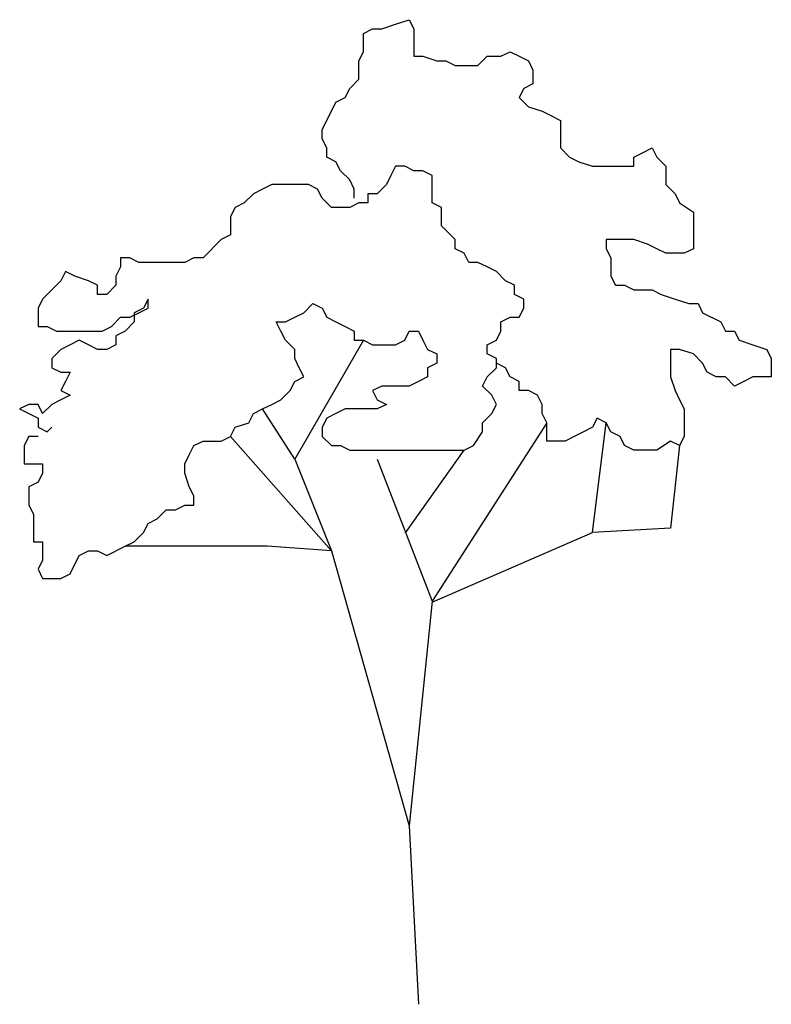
# Model space of a CAD drawing. Extents: x 162.222 to 162.742, y -38.115 to -37.434.
import ezdxf

# ---------------------------------------------------------------- set-up
doc = ezdxf.new("R2010")
doc.units = 0
doc.header["$LTSCALE"] = 0.7
doc.header["$MEASUREMENT"] = 0
doc.layers.get('0').update_dxf_attribs({"linetype": 'CONTINUOUS'})
doc.layers.add('ARBOL', color=76, linetype='CONTINUOUS')

# ---------------------------------------------------------------- blocks, each defined once
blk = doc.blocks.new('ARBOLA3')
for points in [[(-0.0761, 0.8682), (-0.0761, 0.8809), (-0.0824, 0.8936), (-0.0951, 0.9063), (-0.1014, 0.9189), (-0.1141, 0.9253), (-0.1141, 0.9379), (-0.1205, 0.9506), (-0.1205, 0.9633), (-0.1141, 0.976), (-0.1014, 1.0013), (-0.0888, 1.0077), (-0.0824, 1.0203), (-0.0697, 1.033), (-0.0697, 1.0584), (-0.0634, 1.071), (-0.0634, 1.0964), (-0.0507, 1.1027), (-0.038, 1.1027), (-0.019, 1.109), (0, 1.1154), (0.0063, 1.1027), (0.0063, 1.0647), (0.019, 1.0647), (0.038, 1.0584), (0.0507, 1.0584), (0.0634, 1.052), (0.0951, 1.052), (0.1078, 1.0647), (0.1268, 1.0647), (0.1395, 1.071), (0.1522, 1.0647), (0.1649, 1.0584), (0.1712, 1.0457), (0.1712, 1.0267), (0.1585, 1.0203), (0.1522, 1.0077), (0.1649, 0.995), (0.1839, 0.9886), (0.1966, 0.9823), (0.2092, 0.976), (0.2092, 0.9379), (0.2219, 0.9253), (0.2346, 0.9189), (0.2536, 0.9126), (0.3107, 0.9126), (0.3107, 0.9253), (0.3234, 0.9316), (0.3361, 0.9379), (0.3424, 0.9253), (0.3551, 0.9126), (0.3551, 0.8872), (0.3678, 0.8746), (0.3741, 0.8619), (0.3931, 0.8492), (0.3931, 0.7985), (0.3804, 0.7922), (0.3551, 0.7922), (0.3424, 0.7985), (0.3297, 0.8049), (0.3107, 0.8112), (0.2726, 0.8112), (0.2726, 0.7985), (0.279, 0.7858), (0.279, 0.7605), (0.2853, 0.7478), (0.298, 0.7478), (0.3107, 0.7415), (0.3361, 0.7415), (0.3487, 0.7351), (0.3678, 0.7288), (0.3868, 0.7225), (0.3995, 0.7225), (0.4058, 0.7098), (0.4312, 0.6971), (0.4375, 0.6844), (0.4502, 0.6844), (0.4565, 0.6718), (0.4755, 0.6654), (0.4946, 0.6591), (0.5009, 0.6464), (0.5009, 0.6211), (0.4755, 0.6211), (0.4629, 0.6147), (0.4502, 0.6084), (0.4375, 0.6211), (0.4248, 0.6211), (0.4121, 0.6274), (0.4058, 0.6401), (0.3931, 0.6528), (0.3741, 0.6591), (0.3614, 0.6591), (0.3614, 0.6211), (0.3678, 0.6021), (0.3741, 0.5894), (0.3804, 0.5767), (0.3804, 0.5387), (0.3741, 0.526), (0.3614, 0.4119), (0.2536, 0.4056)], [(0.3741, 0.526), (0.3614, 0.5323), (0.3424, 0.5197), (0.3107, 0.5197), (0.298, 0.526), (0.2917, 0.5387), (0.279, 0.545), (0.2726, 0.5577), (0.26, 0.564), (0.2536, 0.5514), (0.2409, 0.545), (0.2283, 0.5387), (0.2156, 0.5323), (0.1902, 0.5323), (0.1902, 0.5577), (0.1839, 0.5704), (0.1839, 0.583), (0.1775, 0.5957), (0.1649, 0.6021), (0.1522, 0.6021), (0.1522, 0.6147), (0.1395, 0.6211), (0.1332, 0.6337), (0.1205, 0.6401), (0.1205, 0.6464), (0.1078, 0.6528), (0.1078, 0.6654), (0.1205, 0.6718), (0.1268, 0.6844), (0.1268, 0.6971), (0.1395, 0.7035), (0.1522, 0.7035), (0.1585, 0.7161), (0.1585, 0.7288), (0.1458, 0.7351), (0.1458, 0.7478), (0.1332, 0.7542), (0.1205, 0.7668), (0.1078, 0.7732), (0.0951, 0.7795), (0.0824, 0.7795), (0.0761, 0.7922), (0.0634, 0.7985), (0.0634, 0.8112), (0.0444, 0.8302), (0.0444, 0.8556), (0.0317, 0.8619), (0.0317, 0.8999), (0.019, 0.9063), (0.0063, 0.9063), (-0.0063, 0.9126), (-0.019, 0.9126), (-0.0254, 0.8999), (-0.0317, 0.8872), (-0.0444, 0.8746), (-0.0571, 0.8746), (-0.0571, 0.8619), (-0.0697, 0.8619), (-0.0824, 0.8556), (-0.1078, 0.8556), (-0.1205, 0.8682), (-0.1268, 0.8809), (-0.1395, 0.8872), (-0.1902, 0.8872), (-0.2029, 0.8809), (-0.2156, 0.8746), (-0.2283, 0.8619), (-0.2409, 0.8556), (-0.2473, 0.8429), (-0.2473, 0.8175), (-0.26, 0.8112), (-0.2853, 0.7858), (-0.298, 0.7858), (-0.3107, 0.7795), (-0.3741, 0.7795), (-0.3868, 0.7858), (-0.3995, 0.7858), (-0.3995, 0.7732), (-0.4058, 0.7605), (-0.4058, 0.7478), (-0.4185, 0.7351), (-0.4312, 0.7351), (-0.4312, 0.7478), (-0.4438, 0.7542), (-0.4629, 0.7605), (-0.4755, 0.7668), (-0.4819, 0.7542), (-0.4946, 0.7415), (-0.5073, 0.7288), (-0.5136, 0.7161), (-0.5136, 0.6908), (-0.5009, 0.6908), (-0.4882, 0.6844), (-0.4248, 0.6844), (-0.4121, 0.6908), (-0.3995, 0.7035), (-0.3868, 0.7035), (-0.3741, 0.7098), (-0.3614, 0.7161), (-0.3614, 0.7288), (-0.3678, 0.7161), (-0.3804, 0.7098), (-0.3804, 0.6971), (-0.3931, 0.6844), (-0.4058, 0.6781), (-0.4058, 0.6654), (-0.4185, 0.6591), (-0.4312, 0.6591), (-0.4438, 0.6654), (-0.4565, 0.6718), (-0.4692, 0.6654), (-0.4819, 0.6591), (-0.4946, 0.6464), (-0.4946, 0.6337), (-0.4819, 0.6274), (-0.4692, 0.6274), (-0.4755, 0.6147), (-0.4819, 0.6021), (-0.4692, 0.5957), (-0.4819, 0.5894), (-0.4946, 0.583), (-0.5073, 0.5704), (-0.5136, 0.583), (-0.5263, 0.583), (-0.539, 0.5767), (-0.5263, 0.5704), (-0.5136, 0.564), (-0.5136, 0.5514), (-0.5009, 0.545), (-0.4946, 0.5514)], [(-0.5136, 0.5387), (-0.5263, 0.5387), (-0.5326, 0.526), (-0.5326, 0.5007), (-0.5073, 0.5007), (-0.5073, 0.488), (-0.5136, 0.4753), (-0.5263, 0.469), (-0.5263, 0.4436), (-0.5199, 0.4309), (-0.5199, 0.3929), (-0.5073, 0.3929), (-0.5073, 0.3676), (-0.5136, 0.3549), (-0.5073, 0.3422), (-0.4819, 0.3422), (-0.4692, 0.3486), (-0.4565, 0.3739), (-0.4438, 0.3802), (-0.4312, 0.3802), (-0.4185, 0.3739), (-0.3931, 0.3866), (-0.3804, 0.3929), (-0.3678, 0.4056), (-0.3614, 0.4183), (-0.3487, 0.4246), (-0.3361, 0.4373), (-0.3234, 0.4373), (-0.3107, 0.4436), (-0.298, 0.4436), (-0.298, 0.4563), (-0.3044, 0.469), (-0.3107, 0.488), (-0.3107, 0.5007), (-0.3044, 0.5133), (-0.298, 0.526), (-0.2853, 0.5323), (-0.26, 0.5323), (-0.2473, 0.5387), (-0.2409, 0.5514), (-0.2219, 0.5577), (-0.2156, 0.5704), (-0.2029, 0.5767), (-0.1902, 0.583), (-0.1775, 0.5894), (-0.1649, 0.6021), (-0.1585, 0.6147), (-0.1458, 0.6211), (-0.1522, 0.6337), (-0.1585, 0.6464), (-0.1585, 0.6591), (-0.1712, 0.6718), (-0.1775, 0.6844), (-0.1839, 0.6971), (-0.1712, 0.6971), (-0.1585, 0.7035), (-0.1458, 0.7098), (-0.1332, 0.7225), (-0.1205, 0.7161), (-0.1141, 0.7035), (-0.1014, 0.6971), (-0.0888, 0.6908), (-0.0761, 0.6844), (-0.0761, 0.6718), (-0.0634, 0.6718), (-0.1585, 0.507), (-0.1078, 0.3802), (-0.1966, 0.3866), (-0.3931, 0.3866)], [(-0.0634, 0.6718), (-0.0507, 0.6654), (-0.019, 0.6654), (-0.0063, 0.6718), (0, 0.6844), (0.0127, 0.6844), (0.019, 0.6718), (0.0254, 0.6591), (0.038, 0.6528), (0.038, 0.6401), (0.0254, 0.6337), (0.0254, 0.6211), (0.0127, 0.6147), (0, 0.6084), (-0.038, 0.6084), (-0.0507, 0.6021), (-0.0444, 0.5894), (-0.0317, 0.583), (-0.0444, 0.5767), (-0.0888, 0.5767), (-0.1014, 0.5704), (-0.1141, 0.564), (-0.1205, 0.5514), (-0.1205, 0.5387), (-0.1078, 0.526), (-0.0951, 0.526), (-0.0824, 0.5197), (0.0761, 0.5197), (0.0888, 0.526), (0.1015, 0.545), (0.1015, 0.5577), (0.1141, 0.5704), (0.1205, 0.583), (0.1141, 0.5957), (0.1015, 0.6084), (0.1078, 0.6211), (0.1205, 0.6337), (0.1205, 0.6464)], [(-0.1585, 0.507), (-0.2029, 0.5767)], [(0.1902, 0.5577), (0.0317, 0.3105), (0, 0)], [(0.0316, 0.3094), (0.2536, 0.4056), (0.2726, 0.5577)], [(-0.2473, 0.5387), (-0.1078, 0.3802), (0, 0), (0.0127, -0.2472)], [(-0.005, 0.4053), (0.0761, 0.5197)], [(-0.0444, 0.507), (0.0317, 0.3105)]]:
    blk.add_lwpolyline(points)

msp = doc.modelspace()

# ---------------------------------------------------------------- block references
at = {"layer": 'ARBOL', "xscale": 0.5, "yscale": 0.5, "zscale": 0.5}
msp.add_blockref('ARBOLA3', (162.49193, -37.99153), dxfattribs=at)

doc.saveas('drawing.dxf')
